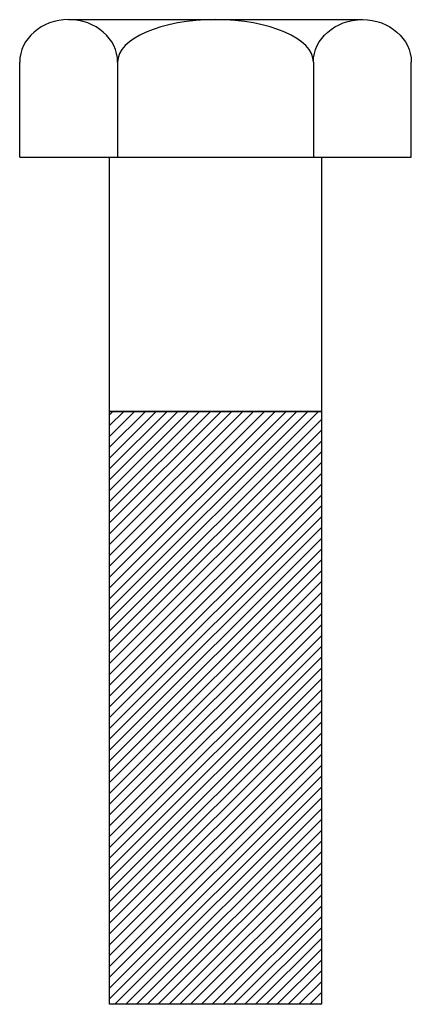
# Model space of a CAD drawing. Extents: x 57 to 159, y 11 to 268.
import ezdxf

# ---------------------------------------------------------------- set-up
doc = ezdxf.new("R2010")
doc.units = 0
doc.header["$MEASUREMENT"] = 0
doc.layers.get('0').update_dxf_attribs({"linetype": 'CONTINUOUS'})

# ---------------------------------------------------------------- blocks, each defined once
blk = doc.blocks.new('AI9-BLK1')
at = {"color": 7}
for p, q in [((-38.37, 18), (38.37, 18)), ((-51.16, -18), (-51.16, 6.92)), ((-25.58, 6.92), (-25.58, -18)), ((25.58, 6.92), (25.58, -18)), ((51.16, -18), (51.16, 6.92)), ((-51.16, -18), (51.16, -18))]:
    blk.add_line(p, q, dxfattribs=at)
for points in [[(-25.58, 6.92), (-25.58, 13.04), (-31.3, 18), (-38.37, 18), (-45.43, 18), (-51.16, 13.04), (-51.16, 6.92)], [(25.58, 6.92), (25.58, 13.04), (14.13, 18), (0, 18), (-14.13, 18), (-25.58, 13.04), (-25.58, 6.92)], [(25.58, 6.92), (25.58, 13.04), (31.3, 18), (38.37, 18), (45.43, 18), (51.16, 13.04), (51.16, 6.92)]]:
    blk.add_open_spline(points, degree=3, knots=[0, 0, 0, 0, 1, 1, 1, 2, 2, 2, 2], dxfattribs=at)

msp = doc.modelspace()

# ---------------------------------------------------------------- hatches: boundary and pattern name
h = msp.add_hatch()
h.set_pattern_fill('_U', scale=2, angle=45, style=0, pattern_type=0)
h.set_pattern_definition([(45, (0, 0), (-1.414214, 1.414214), [])])
h.paths.add_polyline_path([(135.64, 10.95), (80.26, 10.95), (80.26, 166), (135.64, 166)])

# ---------------------------------------------------------------- linework, layer by layer
at = {"color": 7}
msp.add_line((135.64, 166), (80.26, 166), dxfattribs=at)
msp.add_lwpolyline([(135.64, 232.46), (135.64, 10.95), (80.26, 10.95), (80.26, 232.46)], dxfattribs=at)
msp.add_lwpolyline([(135.64, 10.95), (80.26, 10.95), (80.26, 166), (135.64, 166)], close=True, dxfattribs=at)

# ---------------------------------------------------------------- block references
msp.add_blockref('AI9-BLK1', (107.95, 250.46), dxfattribs=at)

doc.saveas('drawing.dxf')
